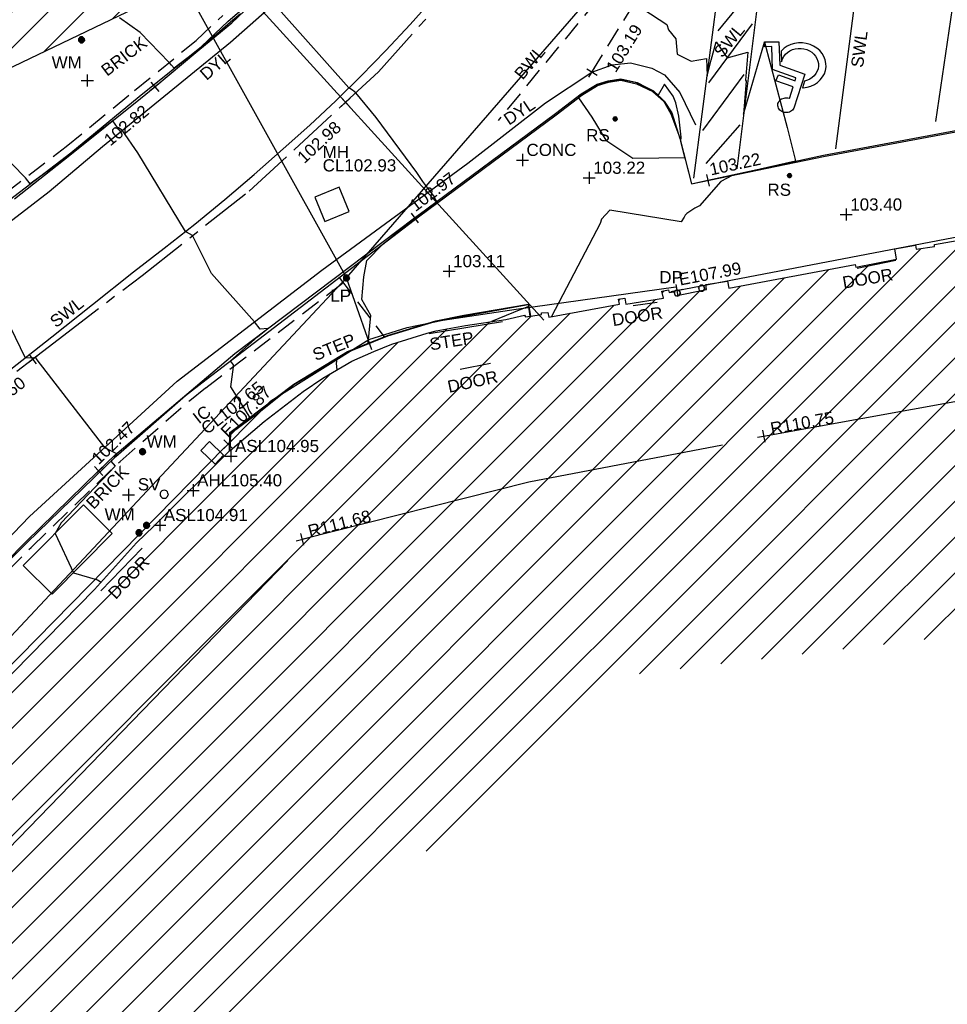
# Model space of a CAD drawing. Extents: x 635157 to 635442, y 694407 to 694910.
# Tile 40 of 104: x 635257 to 635280, y 694583 to 694607. Entities that reach past the tile are written whole.
import ezdxf

# ---------------------------------------------------------------- set-up
doc = ezdxf.new("R2010")
doc.units = 0
doc.header["$MEASUREMENT"] = 0
doc.linetypes.add('CENTER', pattern=[2, 1.25, -0.25, 0.25, -0.25])
doc.linetypes.add('DASHED', pattern=[0.75, 0.5, -0.25])
doc.layers.get('0').update_dxf_attribs({"color": 12, "linetype": 'CONTINUOUS'})
for name, color, linetype in [('ARCH_HEAD_LEVEL', 212, 'CONTINUOUS'), ('ARCH_HEAD_LEVEL_LVL', 212, 'CONTINUOUS'), ('ARCH_SPRINGER_LEVEL', 172, 'CONTINUOUS'), ('ARCH_SPRINGER_LEVEL_TXT', 172, 'CONTINUOUS'), ('BUILDING', 5, 'CONTINUOUS'), ('CHANGE_OF_SURFACE', 7, 'DASHED'), ('CONTOURS_INDEX', 4, 'CONTINUOUS'), ('CONTOURS_MINOR', 132, 'CONTINUOUS'), ('DOOR', 7, 'CONTINUOUS'), ('DOOR_TXT', 7, 'CONTINUOUS'), ('DOWNPIPE', 151, 'CONTINUOUS'), ('DOWNPIPE_TXT', 151, 'CONTINUOUS'), ('EAVE', 3, 'CONTINUOUS'), ('EAVE_LVL', 3, 'CONTINUOUS'), ('EIRCOM_COVER', 3, 'CONTINUOUS'), ('FORM_LINE', 92, 'DASHED'), ('FORM_LINE_LVL', 92, 'CONTINUOUS'), ('HATCHING', 4, 'CONTINUOUS'), ('INSPECTION_COVER', 12, 'CONTINUOUS'), ('INSPECTION_COVER_RMK', 12, 'CONTINUOUS'), ('KERB_BOTTOM', 172, 'CONTINUOUS'), ('KERB_BOTTOM_LVL', 172, 'CONTINUOUS'), ('KERB_TOP', 2, 'CONTINUOUS'), ('LAMPPOST', 6, 'CONTINUOUS'), ('LAMPPOST_TXT', 6, 'CONTINUOUS'), ('MANHOLES', 12, 'CONTINUOUS'), ('MANHOLES_RMK', 12, 'CONTINUOUS'), ('MARKINGS_DASHED_WHITE', 9, 'DASHED'), ('MARKINGS_DASHED_WHITE_TXT', 9, 'CONTINUOUS'), ('MARKINGS_DOUBLE_YELLOW', 9, 'CONTINUOUS'), ('MARKINGS_DOUBLE_YELLOW_TXT', 9, 'CONTINUOUS'), ('MARKINGS_WHITE_LINE', 9, 'CONTINUOUS'), ('MARKINGS_WHITE_LINE_TXT', 9, 'CONTINUOUS'), ('MARKINGS_YELLOW_LINE', 9, 'CONTINUOUS'), ('OVERHEAD_ELECTRIC', 1, 'OH_ELEC'), ('RIDGE', 6, 'CONTINUOUS'), ('RIDGE_LVL', 6, 'CONTINUOUS'), ('ROAD_CROWNLINE', 212, 'CENTER'), ('ROAD_CROWNLINE_LVL', 212, 'CONTINUOUS'), ('ROAD_MARKINGS', 9, 'CONTINUOUS'), ('ROADSIGN', 132, 'CONTINUOUS'), ('ROADSIGN_TXT', 132, 'CONTINUOUS'), ('SLUICEVALVE', 5, 'CONTINUOUS'), ('SLUICEVALVE_TXT', 5, 'CONTINUOUS'), ('SPOT_HEIGHTS', 92, 'CONTINUOUS'), ('SPOT_HEIGHTS_LVL', 92, 'CONTINUOUS'), ('STEPS', 7, 'CONTINUOUS'), ('STEPS_TXT', 7, 'CONTINUOUS'), ('TEXT', 7, 'CONTINUOUS'), ('TEXT_TXT', 7, 'CONTINUOUS'), ('WATER_METER', 5, 'CONTINUOUS'), ('WATER_METER_TXT', 5, 'CONTINUOUS')]:
    doc.layers.add(name, color=color, linetype=linetype)
doc.styles.add('Arial', font='arial.ttf')
doc.linetypes.add('OH_ELEC', pattern='A,4,-0.4,["OE",Arial,S=0.36,R=0,X=0,Y=-0.18],-1.2', length=5.6)

# ---------------------------------------------------------------- blocks, each defined once
blk = doc.blocks.new('MH_CIR2')
at = {"color": 0, "linetype": 'ByBlock', "flags": 128}
for points in [[(0.5, 0), (0.475, 0.154), (0.404, 0.293), (0.293, 0.404), (0.154, 0.475), (0, 0.5), (-0.154, 0.475), (-0.293, 0.404), (-0.404, 0.293), (-0.475, 0.154), (-0.5, 0), (-0.475, -0.154), (-0.404, -0.293), (-0.293, -0.404), (-0.154, -0.475), (0, -0.5), (0.154, -0.475), (0.293, -0.404), (0.404, -0.293), (0.475, -0.154)], [(-0.499, -0.033), (0.033, 0.499)], [(-0.496, 0.06), (-0.06, 0.496)], [(-0.488, -0.111), (0.111, 0.488)], [(-0.467, -0.18), (0.18, 0.467)], [(-0.467, 0.179), (-0.179, 0.467)], [(-0.438, -0.241), (0.241, 0.438)], [(-0.403, -0.296), (0.296, 0.403)], [(-0.362, -0.345), (0.345, 0.362)], [(-0.315, -0.388), (0.388, 0.315)], [(-0.263, -0.425), (0.425, 0.263)], [(-0.204, -0.456), (0.456, 0.204)], [(-0.138, -0.48), (0.48, 0.138)], [(-0.064, -0.496), (0.496, 0.064)], [(0.5, 0), (0.475, -0.154)], [(0.022, -0.5), (0.5, -0.022)], [(0.128, -0.483), (0.483, -0.128)], [(0.305, -0.396), (0.396, -0.305)]]:
    blk.add_lwpolyline(points, dxfattribs=at)
blk = doc.blocks.new('SPOT')
at = {"color": 0, "linetype": 'ByBlock', "flags": 128}
for points in [[(-0.5, 0), (0.5, 0)], [(0, 0.5), (0, -0.5)]]:
    blk.add_lwpolyline(points, dxfattribs=at)
blk = doc.blocks.new('CIRCL')
at = {"color": 0, "linetype": 'ByBlock', "flags": 128}
for points in [[(0.5, 0), (0.475, 0.154), (0.404, 0.293), (0.293, 0.404), (0.154, 0.475), (0, 0.5), (-0.154, 0.475), (-0.293, 0.404), (-0.404, 0.293), (-0.475, 0.154), (-0.5, 0), (-0.475, -0.154), (-0.404, -0.293), (-0.293, -0.404), (-0.154, -0.475), (0, -0.5), (0.154, -0.475), (0.293, -0.404), (0.404, -0.293), (0.475, -0.154)], [(0.5, 0), (0.475, -0.154)]]:
    blk.add_lwpolyline(points, dxfattribs=at)
blk = doc.blocks.new('WCHAIR')
at = {"color": 0, "linetype": 'ByBlock', "flags": 128}
blk.add_lwpolyline([(-0.02009, 0.428002), (-0.013727, 0.443625), (-0.004791, 0.4573), (0.005914, 0.469839), (0.018709, 0.480593), (0.032783, 0.488759), (0.048301, 0.494821), (0.06413, 0.498622), (0.080757, 0.5), (0.097368, 0.498151), (0.113325, 0.494369), (0.128302, 0.487686), (0.142624, 0.47907), (0.154998, 0.467882), (0.165268, 0.45525), (0.173918, 0.441012), (0.180144, 0.425978), (0.183782, 0.409665), (0.184677, 0.393202), (0.183475, 0.376911), (0.179045, 0.360634), (0.172846, 0.345494), (0.16391, 0.331818), (0.153205, 0.319281), (0.14041, 0.308527), (0.126335, 0.300361), (0.110818, 0.294299), (0.094988, 0.290496), (0.078362, 0.289119), (0.061751, 0.290967), (0.045794, 0.294751), (0.042942, 0.295716), (0.005047, 0.131317), (0.224966, 0.056917), (0.195533, -0.030083), (-0.016169, 0.041536), (-0.025547, 0.001078), (0.274606, -0.100465), (0.300438, -0.422163), (0.390668, -0.414982), (0.397302, -0.482942), (0.215065, -0.49778), (0.188303, -0.167688), (-0.133117, -0.05895), (-0.019888, 0.428498)], dxfattribs=at)
blk.add_lwpolyline([(-0.113174, 0.134864), (-0.124831, 0.134318), (-0.173287, 0.12324), (-0.220003, 0.10457), (-0.262716, 0.078621), (-0.301422, 0.047006), (-0.334186, 0.009073), (-0.360836, -0.033083), (-0.380727, -0.079143), (-0.392721, -0.127334), (-0.397302, -0.177495), (-0.394135, -0.227046), (-0.382737, -0.27615), (-0.364387, -0.322217), (-0.338601, -0.365415), (-0.306823, -0.403637), (-0.269053, -0.436883), (-0.226734, -0.463051), (-0.180675, -0.482942), (-0.132483, -0.494936), (-0.082485, -0.5), (-0.032771, -0.49635), (0.016169, -0.485435), (0.0624, -0.466601), (0.105434, -0.4413), (0.14382, -0.409039), (0.176904, -0.371752), (0.179901, -0.366342), (0.167639, -0.2151), (0.156425, -0.260325), (0.141751, -0.294144), (0.121925, -0.325681), (0.0976, -0.353003), (0.069579, -0.376919), (0.037868, -0.395818), (0.003599, -0.409542), (-0.032581, -0.41777), (-0.06938, -0.419865), (-0.105993, -0.416635), (-0.141775, -0.407763), (-0.175594, -0.393089), (-0.206647, -0.373427), (-0.234616, -0.349421), (-0.25837, -0.320916), (-0.277268, -0.289206), (-0.290992, -0.254937), (-0.298737, -0.218921), (-0.301478, -0.182441), (-0.298086, -0.145345), (-0.289213, -0.109564), (-0.27454, -0.075744), (-0.254877, -0.04469), (-0.230387, -0.016885), (-0.202366, 0.007032), (-0.170819, 0.025447), (-0.135313, 0.039557)], close=True, dxfattribs=at)
blk = doc.blocks.new('MH_CIR1')
at = {"color": 0, "linetype": 'ByBlock', "flags": 128}
for points in [[(0.5, 0), (0.475, 0.154), (0.404, 0.293), (0.293, 0.404), (0.154, 0.475), (0, 0.5), (-0.154, 0.475), (-0.293, 0.404), (-0.404, 0.293), (-0.475, 0.154), (-0.5, 0), (-0.475, -0.154), (-0.404, -0.293), (-0.293, -0.404), (-0.154, -0.475), (0, -0.5), (0.154, -0.475), (0.293, -0.404), (0.404, -0.293), (0.475, -0.154)], [(0.49, 0), (0.466, 0.151), (0.396, 0.288), (0.288, 0.396), (0.151, 0.466), (0, 0.49), (-0.151, 0.466), (-0.288, 0.396), (-0.396, 0.288), (-0.466, 0.151), (-0.49, 0), (-0.466, -0.151), (-0.396, -0.288), (-0.288, -0.396), (-0.151, -0.466), (0, -0.49), (0.151, -0.466), (0.288, -0.396), (0.396, -0.288), (0.466, -0.151)], [(0.471, 0), (0.448, 0.145), (0.381, 0.276), (0.276, 0.381), (0.145, 0.448), (0, 0.471), (-0.145, 0.448), (-0.276, 0.381), (-0.381, 0.276), (-0.448, 0.145), (-0.471, 0), (-0.448, -0.145), (-0.381, -0.276), (-0.276, -0.381), (-0.145, -0.448), (0, -0.471), (0.145, -0.448), (0.276, -0.381), (0.381, -0.276), (0.448, -0.145)], [(0.471, 0), (0.448, -0.145)], [(0.49, 0), (0.466, -0.151)], [(0.5, 0), (0.475, -0.154)]]:
    blk.add_lwpolyline(points, dxfattribs=at)

msp = doc.modelspace()

# ---------------------------------------------------------------- hatches: boundary and pattern name
at = {"layer": 'HATCHING'}
h = msp.add_hatch(dxfattribs=at)
h.set_pattern_fill('ANSI31', color=256, scale=5)
h.paths.add_polyline_path([(635260.896, 694581.354), (635271.301, 694591.065), (635302.17, 694594.765), (635349.044, 694556.282), (635353.774, 694561.666), (635353.181, 694562.179), (635353.055, 694562.037), (635351.178, 694563.755), (635351.308, 694563.906), (635351.141, 694564.051), (635351.119, 694564.026), (635350.843, 694564.274), (635350.862, 694564.294), (635350.686, 694564.453), (635350.533, 694564.296), (635349.664, 694565.097), (635349.71, 694565.154), (635347.832, 694566.742), (635347.894, 694566.828), (635347.718, 694566.973), (635347.707, 694566.961), (635346.72, 694567.821), (635346.732, 694567.838), (635346.558, 694567.99), (635346.546, 694567.975), (635345.859, 694568.571), (635345.865, 694568.583), (635345.698, 694568.727), (635345.688, 694568.715), (635344.083, 694570.124), (635344.099, 694570.146), (635343.918, 694570.294), (635343.798, 694570.159), (635343.063, 694570.784), (635343.185, 694570.943), (635342.999, 694571.098), (635342.982, 694571.081), (635342.693, 694571.338), (635342.705, 694571.348), (635342.521, 694571.507), (635342.418, 694571.399), (635341.445, 694572.255), (635341.534, 694572.365), (635341.47, 694572.411), (635341.455, 694572.387), (635340.578, 694573.191), (635339.399, 694574.235), (635338.84, 694574.706), (635338.028, 694573.821), (635337.712, 694574.119), (635337.6, 694574.019), (635335.874, 694575.784), (635335.936, 694575.841), (635335.085, 694576.725), (635334.129, 694577.654), (635333.916, 694577.86), (635333.928, 694577.875), (635333.617, 694578.184), (635333.563, 694578.139), (635332.016, 694579.701), (635330.59, 694581.108), (635329.975, 694581.705), (635329.198, 694582.551), (635328.055, 694583.661), (635326.6, 694585.113), (635325.119, 694586.549), (635322.835, 694588.781), (635321.641, 694589.943), (635321.587, 694589.924), (635320.899, 694590.603), (635320.931, 694590.661), (635320.077, 694591.49), (635318.84, 694592.759), (635317.992, 694591.945), (635315.632, 694594.419), (635315.7, 694594.487), (635315.499, 694594.72), (635315.418, 694594.651), (635314.164, 694595.953), (635313.759, 694596.331), (635313.805, 694596.375), (635313.029, 694597.193), (635313.087, 694597.254), (635312.906, 694597.451), (635312.794, 694597.369), (635312.012, 694598.213), (635311.038, 694599.21), (635309.335, 694600.978), (635307.47, 694602.911), (635304.955, 694605.524), (635303.752, 694606.799), (635302.484, 694605.988), (635300.455, 694604.654), (635298.629, 694603.434), (635298.438, 694603.818), (635298.325, 694603.814), (635298.327, 694603.847), (635298.083, 694603.826), (635298.087, 694603.776), (635296.479, 694603.652), (635293.791, 694603.475), (635293.781, 694603.537), (635293.565, 694603.519), (635293.563, 694603.456), (635293.45, 694603.451), (635293.447, 694603.485), (635293.107, 694603.455), (635292.457, 694603.402), (635292.456, 694603.306), (635290.989, 694603.213), (635289.262, 694603.112), (635287.612, 694602.948), (635287.604, 694603.252), (635287.416, 694603.223), (635287.256, 694603.269), (635281.306, 694602.227), (635281.338, 694602.064), (635280.227, 694601.865), (635280.217, 694601.904), (635279.242, 694601.735), (635279.244, 694601.683), (635278.789, 694601.62), (635278.769, 694601.715), (635278.257, 694601.629), (635278.298, 694601.375), (635277.296, 694601.174), (635277.281, 694601.244), (635274.164, 694600.654), (635274.126, 694600.831), (635273.595, 694600.745), (635273.612, 694600.622), (635272.842, 694600.47), (635272.813, 694600.568), (635272.69, 694600.549), (635272.676, 694600.612), (635272.506, 694600.585), (635272.553, 694600.411), (635271.624, 694600.26), (635271.597, 694600.409), (635271.438, 694600.384), (635271.46, 694600.264), (635269.72, 694599.945), (635269.695, 694600.056), (635269.536, 694600.046), (635269.541, 694600.005), (635269.265, 694599.968), (635269.261, 694599.967), (635269.144, 694599.95), (635269.122, 694599.987), (635268.658, 694599.882), (635267.659, 694599.738), (635266.935, 694599.607), (635266.712, 694599.546), (635265.842, 694599.272), (635265.403, 694599.095), (635264.859, 694598.857), (635264.136, 694598.433), (635263.654, 694598.103), (635262.693, 694597.37), (635261.849, 694596.651), (635259.968, 694594.782), (635259.541, 694594.369), (635258.504, 694593.222), (635256.117, 694590.796), (635253.887, 694588.515), (635252.136, 694586.755), (635250.468, 694585.014), (635250.565, 694584.943), (635249.029, 694581.573), (635248.94, 694581.578), (635248.779, 694581.392), (635247.257, 694578.117), (635247.377, 694578.059), (635246.22, 694575.47), (635245.413, 694573.695), (635245.572, 694573.625), (635244.602, 694570.924), (635243.592, 694568.147), (635242.992, 694566.524), (635240.926, 694560.703), (635239.925, 694557.907), (635245.673, 694555.119), (635244.622, 694553.171), (635249.369, 694550.738)])
h.paths.add_polyline_path([(635270.502, 694638.968), (635270.355, 694639.656), (635270.099, 694640.004), (635269.974, 694639.978), (635269.234, 694643.744), (635269.342, 694643.767), (635269.322, 694643.86), (635269.242, 694644.227), (635269.151, 694644.211), (635268.126, 694649.09), (635268.266, 694649.619), (635268.08, 694650.298), (635262.499, 694648.76), (635259.61, 694648.002), (635225.189, 694638.19), (635237.908, 694599.325), (635242.215, 694595.061), (635244.529, 694597.421), (635244.865, 694597.09), (635248.377, 694600.666), (635250.023, 694602.336), (635250.364, 694602.639), (635250.72, 694602.87), (635250.698, 694602.901), (635252.308, 694603.821), (635255.825, 694605.85), (635255.94, 694605.85), (635256.514, 694606.137), (635259.703, 694607.669), (635261.154, 694608.348), (635261.139, 694608.382), (635261.151, 694608.399), (635261.188, 694608.448), (635260.972, 694608.904), (635261.113, 694608.973), (635261.105, 694608.989), (635261.031, 694609.127), (635260.896, 694609.058), (635260.202, 694610.586), (635260.203, 694610.588), (635259.597, 694612.012), (635259.717, 694612.064), (635259.651, 694612.203), (635259.536, 694612.162), (635258.725, 694613.987), (635258.337, 694613.809), (635257.392, 694616.735), (635256.656, 694618.938), (635255.872, 694621.37), (635255.365, 694622.98), (635255.419, 694622.997), (635255.365, 694623.176), (635255.303, 694623.159), (635255.002, 694624.184), (635254.671, 694625.049), (635254.654, 694625.14), (635253.695, 694628.085), (635253.599, 694628.411), (635253.627, 694628.424), (635253.582, 694628.588), (635253.565, 694628.583), (635253.222, 694629.782), (635252.99, 694630.62), (635252.935, 694630.823), (635252.666, 694631.806), (635252.688, 694631.826), (635252.644, 694631.972), (635252.615, 694631.966), (635252.05, 694634.086), (635255.212, 694634.914), (635261.489, 694636.563), (635266.455, 694637.838)])
h.paths.add_polyline_path([(635338.032, 694573.749), (635339.246, 694572.538), (635339.571, 694572.863), (635338.357, 694574.074)], flags=24)
h.paths.add_polyline_path([(635338.362, 694574.085), (635339.705, 694573.019), (635339.99, 694573.379), (635338.647, 694574.445)], flags=24)
h.paths.add_polyline_path([(635296.307, 694603.056), (635297.717, 694603.14), (635297.689, 694603.605), (635296.279, 694603.521)], flags=24)
h.paths.add_polyline_path([(635346.194, 694563.401), (635347.496, 694562.25), (635347.8, 694562.594), (635346.499, 694563.745)], flags=24)
h.paths.add_polyline_path([(635337.06, 694571.164), (635338.372, 694570.023), (635338.673, 694570.37), (635337.362, 694571.51)], flags=24)
h.paths.add_polyline_path([(635322.848, 694583.779), (635324.088, 694582.561), (635324.41, 694582.889), (635323.171, 694584.107)], flags=24)
h.paths.add_polyline_path([(635313.707, 694592.249), (635314.942, 694591.031), (635315.259, 694591.352), (635314.024, 694592.571)], flags=24)
h.paths.add_polyline_path([(635310.682, 694595.119), (635311.842, 694593.825), (635312.185, 694594.132), (635311.025, 694595.425)], flags=24)
h.paths.add_polyline_path([(635301.949, 694604.142), (635303.164, 694602.9), (635303.493, 694603.222), (635302.277, 694604.463)], flags=24)
h.paths.add_polyline_path([(635288.728, 694599.403), (635290.452, 694599.62), (635290.394, 694600.076), (635288.67, 694599.858)], flags=24)
h.paths.add_polyline_path([(635275.157, 694596.947), (635276.867, 694597.257), (635276.785, 694597.709), (635275.075, 694597.399)], flags=24)
h.paths.add_polyline_path([(635263.764, 694594.411), (635265.448, 694594.838), (635265.335, 694595.284), (635263.651, 694594.857)], flags=24)
h.paths.add_polyline_path([(635253.188, 694583.417), (635254.398, 694584.664), (635254.068, 694584.984), (635252.858, 694583.737)], flags=24)
h.paths.add_polyline_path([(635314.826, 694591.686), (635317.056, 694591.686), (635317.056, 694592.151), (635314.826, 694592.151)], flags=24)
h.paths.add_polyline_path([(635312.651, 694593.851), (635314.881, 694593.851), (635314.881, 694594.316), (635312.651, 694594.316)], flags=24)
h.paths.add_polyline_path([(635313.667, 694592.579), (635315.918, 694592.579), (635315.918, 694593.039), (635313.667, 694593.039)], flags=24)
h.paths.add_polyline_path([(635337.042, 694573.36), (635337.774, 694573.36), (635337.774, 694573.81), (635337.042, 694573.81)], flags=24)
h.paths.add_polyline_path([(635318.31, 694591.806), (635319.042, 694591.806), (635319.042, 694592.256), (635318.31, 694592.256)], flags=24)
h.paths.add_polyline_path([(635309.965, 694598.888), (635310.697, 694598.888), (635310.697, 694599.338), (635309.965, 694599.338)], flags=24)
h.paths.add_polyline_path([(635310.527, 694598.751), (635311.516, 694597.742), (635311.848, 694598.068), (635310.859, 694599.077)], flags=24)
h.paths.add_polyline_path([(635312.237, 694597.067), (635313.167, 694596.003), (635313.517, 694596.31), (635312.588, 694597.373)], flags=24)
h.paths.add_polyline_path([(635322.492, 694587.943), (635323.493, 694586.946), (635323.822, 694587.276), (635322.821, 694588.273)], flags=24)
h.paths.add_polyline_path([(635324.77, 694585.838), (635325.757, 694584.828), (635326.09, 694585.154), (635325.103, 694586.164)], flags=24)
h.paths.add_polyline_path([(635328.178, 694581.946), (635329.177, 694580.947), (635329.506, 694581.276), (635328.507, 694582.275)], flags=24)
h.paths.add_polyline_path([(635335.579, 694575.244), (635336.558, 694574.226), (635336.893, 694574.549), (635335.915, 694575.567)], flags=24)
h.paths.add_polyline_path([(635340.841, 694572.034), (635341.933, 694571.139), (635342.228, 694571.499), (635341.136, 694572.394)], flags=24)
h.paths.add_polyline_path([(635342.411, 694570.715), (635343.434, 694569.74), (635343.755, 694570.077), (635342.733, 694571.052)], flags=24)
h.paths.add_polyline_path([(635349.001, 694564.982), (635350.059, 694564.047), (635350.367, 694564.396), (635349.309, 694565.331)], flags=24)
h.paths.add_polyline_path([(635351.233, 694562.997), (635352.267, 694562.034), (635352.584, 694562.375), (635351.55, 694563.338)], flags=24)
h.paths.add_polyline_path([(635319.575, 694590.969), (635320.591, 694589.988), (635320.914, 694590.323), (635319.898, 694591.304)], flags=24)
h.paths.add_polyline_path([(635276.935, 694600.547), (635278.327, 694600.787), (635278.247, 694601.246), (635276.855, 694601.006)], flags=24)
h.paths.add_polyline_path([(635271.242, 694599.626), (635272.638, 694599.84), (635272.567, 694600.3), (635271.171, 694600.086)], flags=24)
h.paths.add_polyline_path([(635293.625, 694602.811), (635295.035, 694602.888), (635295.01, 694603.353), (635293.599, 694603.276)], flags=24)
h.paths.add_polyline_path([(635298.296, 694602.545), (635300.059, 694602.545), (635300.059, 694603.011), (635298.296, 694603.011)], flags=24)
h.paths.add_polyline_path([(635298.298, 694602.883), (635299.03, 694602.883), (635299.03, 694603.333), (635298.298, 694603.333)], flags=24)
h.paths.add_polyline_path([(635301.729, 694604.552), (635302.841, 694605.423), (635302.554, 694605.789), (635301.442, 694604.918)], flags=24)
h.paths.add_polyline_path([(635287.138, 694602.382), (635287.87, 694602.382), (635287.87, 694602.832), (635287.138, 694602.832)], flags=24)
h.paths.add_polyline_path([(635289.373, 694602.436), (635291.322, 694602.436), (635291.322, 694602.901), (635289.373, 694602.901)], flags=24)
h.paths.add_polyline_path([(635266.739, 694599.026), (635267.973, 694599.224), (635267.899, 694599.683), (635266.665, 694599.485)], flags=24)
h.paths.add_polyline_path([(635267.196, 694597.975), (635268.577, 694598.272), (635268.479, 694598.727), (635267.098, 694598.43)], flags=24)
h.paths.add_polyline_path([(635261.894, 694596.529), (635264.123, 694596.529), (635264.123, 694596.995), (635261.894, 694596.995)], flags=24)
h.paths.add_polyline_path([(635260.136, 694594.825), (635262.365, 694594.825), (635262.365, 694595.291), (635260.136, 694595.291)], flags=24)
h.paths.add_polyline_path([(635260.961, 694595.684), (635263.212, 694595.684), (635263.212, 694596.144), (635260.961, 694596.144)], flags=24)
h.paths.add_polyline_path([(635245.605, 694573.179), (635246.337, 694573.179), (635246.337, 694573.629), (635245.605, 694573.629)], flags=24)
h.paths.add_polyline_path([(635244.39, 694569.945), (635245.122, 694569.945), (635245.122, 694570.395), (635244.39, 694570.395)], flags=24)
h.paths.add_polyline_path([(635249.677, 694581.168), (635250.217, 694582.473), (635249.787, 694582.651), (635249.247, 694581.346)], flags=24)
h.paths.add_polyline_path([(635251.026, 694584.944), (635251.758, 694584.944), (635251.758, 694585.394), (635251.026, 694585.394)], flags=24)
h.paths.add_polyline_path([(635252.644, 694586.001), (635253.645, 694586.997), (635253.317, 694587.327), (635252.315, 694586.331)], flags=24)
h.paths.add_polyline_path([(635259.035, 694592.847), (635260, 694593.878), (635259.66, 694594.197), (635258.695, 694593.165)], flags=24)
h.paths.add_polyline_path([(635245.28, 694570.874), (635245.706, 694572.221), (635245.262, 694572.361), (635244.836, 694571.014)], flags=24)
h.paths.add_polyline_path([(635242.623, 694563.839), (635243.086, 694565.174), (635242.646, 694565.327), (635242.183, 694563.992)], flags=24)
h.paths.add_polyline_path([(635266.435, 694637.96), (635267.836, 694638.269), (635267.737, 694638.718), (635266.336, 694638.408)], flags=24)
h.paths.add_polyline_path([(635258.708, 694636.072), (635260.764, 694636.526), (635260.667, 694636.965), (635258.61, 694636.511)], flags=24)
h.paths.add_polyline_path([(635252.819, 694634.329), (635254.22, 694634.638), (635254.121, 694635.087), (635252.72, 694634.778)], flags=24)
h.paths.add_polyline_path([(635269.538, 694643.977), (635269.962, 694641.914), (635270.403, 694642.005), (635269.978, 694644.068)], flags=25)
h.paths.add_polyline_path([(635270.291, 694640.94), (635270.58, 694639.534), (635271.031, 694639.627), (635270.742, 694641.033)], flags=9)
h.paths.add_polyline_path([(635257.245, 694610.068), (635257.909, 694608.462), (635258.334, 694608.638), (635257.67, 694610.244)], flags=24)
h.paths.add_polyline_path([(635252.33, 694633.92), (635252.812, 694632.274), (635253.253, 694632.404), (635252.771, 694634.049)], flags=25)
h.paths.add_polyline_path([(635260.376, 694610.927), (635261.081, 694609.364), (635261.5, 694609.553), (635260.795, 694611.116)], flags=25)
h.paths.add_polyline_path([(635245.409, 694596.693), (635246.61, 694597.918), (635246.282, 694598.24), (635245.081, 694597.015)], flags=25)
h.paths.add_polyline_path([(635254.342, 694604.103), (635255.841, 694604.935), (635255.618, 694605.337), (635254.119, 694604.504)], flags=25)
h.paths.add_polyline_path([(635243.062, 694594.212), (635244.256, 694595.443), (635243.926, 694595.763), (635242.732, 694594.533)], flags=25)
h.paths.add_polyline_path([(635240.944, 694596.988), (635242.153, 694598.236), (635241.823, 694598.556), (635240.614, 694597.308)], flags=24)
h.paths.add_polyline_path([(635248.926, 694605.338), (635250.44, 694606.192), (635250.214, 694606.592), (635248.7, 694605.738)], flags=24)
h.paths.add_polyline_path([(635254.026, 694614.719), (635254.535, 694613.058), (635254.975, 694613.193), (635254.465, 694614.854)], flags=24)
h.paths.add_polyline_path([(635250.542, 694625.567), (635251.051, 694623.906), (635251.49, 694624.04), (635250.981, 694625.702)], flags=24)
h.paths.add_polyline_path([(635250.049, 694629.572), (635250.534, 694627.903), (635250.976, 694628.032), (635250.49, 694629.7)], flags=24)
h.paths.add_polyline_path([(635247.541, 694637.653), (635248.026, 694635.984), (635248.467, 694636.113), (635247.982, 694637.781)], flags=24)
h.paths.add_polyline_path([(635260.999, 694607.247), (635261.863, 694608.392), (635261.496, 694608.669), (635260.632, 694607.524)], flags=25)
h.paths.add_polyline_path([(635251.37, 694633.841), (635251.768, 694632.486), (635252.215, 694632.617), (635251.817, 694633.973)], flags=24)
h.paths.add_polyline_path([(635252.184, 694630.91), (635252.612, 694629.564), (635253.055, 694629.705), (635252.628, 694631.051)], flags=24)
h.paths.add_polyline_path([(635253.951, 694625.37), (635254.39, 694624.028), (635254.832, 694624.172), (635254.394, 694625.515)], flags=24)
h.paths.add_polyline_path([(635256.233, 694618.497), (635256.652, 694617.148), (635257.097, 694617.286), (635256.678, 694618.635)], flags=24)
h.paths.add_polyline_path([(635255.481, 694620.937), (635255.908, 694619.591), (635256.352, 694619.732), (635255.925, 694621.078)], flags=24)
h.paths.add_polyline_path([(635257.286, 694615.379), (635257.707, 694614.03), (635258.151, 694614.169), (635257.731, 694615.518)], flags=24)
h.paths.add_polyline_path([(635258.306, 694613.401), (635258.868, 694612.105), (635259.296, 694612.291), (635258.733, 694613.586)], flags=24)
h.paths.add_polyline_path([(635259.07, 694611.75), (635259.622, 694610.449), (635260.051, 694610.631), (635259.498, 694611.932)], flags=24)
h.paths.add_polyline_path([(635255.141, 694605.853), (635255.873, 694605.853), (635255.873, 694606.303), (635255.141, 694606.303)], flags=24)
h.paths.add_polyline_path([(635251.711, 694603.1), (635252.606, 694603.1), (635252.606, 694603.55), (635251.711, 694603.55)], flags=25)
h.paths.add_polyline_path([(635248.579, 694600.986), (635249.519, 694602.04), (635249.172, 694602.35), (635248.231, 694601.296)], flags=24)
h.paths.add_polyline_path([(635250.507, 694603.219), (635251.747, 694603.895), (635251.524, 694604.304), (635250.284, 694603.628)], flags=24)
h.paths.add_polyline_path([(635248.752, 694599.469), (635250.268, 694601.005), (635249.936, 694601.332), (635248.421, 694599.796)], flags=25)
h.paths.add_polyline_path([(635248.891, 694600.248), (635249.899, 694601.27), (635249.572, 694601.592), (635248.564, 694600.571)], flags=25)

# ---------------------------------------------------------------- linework, layer by layer
at = {"layer": 'BUILDING'}
for points in [[(635225.189, 694638.19, 103.994), (635237.908, 694599.325, 101.801), (635242.215, 694595.061, 101.825), (635244.529, 694597.421, 102.134), (635244.865, 694597.09, 102.139), (635248.377, 694600.666, 102.238), (635250.023, 694602.336, 102.417), (635250.364, 694602.639, 102.486), (635250.72, 694602.87, 102.51), (635250.698, 694602.901, 102.518), (635252.308, 694603.821, 102.616), (635255.825, 694605.85, 102.797), (635255.94, 694605.85, 102.803), (635256.514, 694606.137, 102.84), (635259.703, 694607.669, 103.026), (635261.154, 694608.348, 103.13), (635261.139, 694608.382, 103.142)], [(635256.117, 694590.796, 102.313), (635258.504, 694593.222, 102.489), (635259.541, 694594.369, 102.56), (635259.968, 694594.782, 102.589), (635261.84, 694596.642, 102.706), (635261.849, 694596.651, 102.87), (635262.693, 694597.37, 102.914), (635263.654, 694598.103, 102.956), (635264.136, 694598.433, 102.977), (635264.859, 694598.857, 103.023), (635265.403, 694599.095, 103.078), (635265.842, 694599.272, 103.114), (635266.712, 694599.546, 103.164), (635266.935, 694599.607, 103.178), (635267.659, 694599.738, 103.217), (635268.658, 694599.882, 103.268), (635269.122, 694599.987, 103.28), (635269.144, 694599.95, 103.288), (635269.261, 694599.967, 103.283), (635269.265, 694599.968, 103.203), (635269.541, 694600.005, 103.217), (635269.536, 694600.046, 103.218), (635269.695, 694600.056, 103.23), (635269.72, 694599.945, 103.248), (635271.46, 694600.264, 103.303), (635271.438, 694600.384, 103.3), (635271.597, 694600.409, 103.307), (635271.624, 694600.26, 103.34), (635272.553, 694600.411, 103.343), (635272.506, 694600.585, 103.325), (635272.676, 694600.612, 103.339), (635272.69, 694600.549, 103.352), (635272.813, 694600.568, 103.358), (635272.842, 694600.47, 103.384), (635273.612, 694600.622, 103.378), (635273.595, 694600.745, 103.378), (635274.126, 694600.831, 103.39), (635274.164, 694600.654, 103.39), (635277.281, 694601.244, 103.423), (635277.296, 694601.174, 103.419), (635278.298, 694601.375, 103.429), (635278.257, 694601.629, 103.426), (635278.769, 694601.715, 103.434), (635278.789, 694601.62, 103.441), (635279.244, 694601.683, 103.44), (635279.242, 694601.735, 103.438), (635280.217, 694601.904, 103.443)]]:
    msp.add_polyline3d(points, dxfattribs=at)
at = {"layer": 'CHANGE_OF_SURFACE'}
for points in [[(635256.289, 694602.99, 102.715), (635257.802, 694604.15, 102.819), (635259.489, 694605.533, 102.947), (635261.014, 694606.767, 103.041), (635261.671, 694607.387, 103.093)], [(635264.547, 694600.92, 102.928), (635265.654, 694599.458, 103.032)], [(635239.605, 694566.338, 101.119), (635241.063, 694569.782, 101.244), (635242.542, 694573.205, 101.337), (635244.035, 694576.645, 101.468), (635245.03, 694578.926, 101.558), (635246.069, 694581.291, 101.705), (635246.986, 694582.889, 101.783), (635248.279, 694584.843, 101.899), (635249.226, 694586.076, 101.962), (635250.425, 694587.55, 102.034), (635254.239, 694591.549, 102.301), (635256.942, 694594.261, 102.447), (635259.135, 694596.383, 102.503), (635260.853, 694597.886, 102.637), (635261.251, 694598.199, 102.703), (635264.643, 694600.793, 102.937)]]:
    msp.add_polyline3d(points, dxfattribs=at)
at = {"layer": 'CONTOURS_INDEX'}
for points in [[(635262.104, 694607.423, 103), (635261.859, 694607.22, 103), (635261.459, 694606.869, 103), (635260.924, 694606.434, 103), (635260.473, 694606.082, 103), (635260.401, 694606.163, 103), (635260.348, 694606.228, 103), (635259.632, 694606.965, 103), (635259.121, 694607.331, 103)], [(635264.497, 694598.645, 103), (635264.481, 694598.796, 103), (635264.494, 694598.925, 103), (635264.75, 694599.084, 103), (635265.259, 694599.299, 103), (635265.323, 694599.981, 103), (635265.103, 694600.375, 103), (635265.156, 694600.938, 103), (635265.227, 694601.337, 103), (635265.629, 694601.747, 103), (635266.488, 694602.438, 103), (635266.952, 694602.795, 103), (635266.899, 694602.885, 103), (635266.905, 694602.904, 103), (635266.78, 694603.056, 103), (635266.609, 694603.292, 103), (635266.463, 694603.509, 103), (635265.458, 694604.868, 103), (635264.955, 694605.48, 103), (635264.876, 694605.542, 103), (635264.785, 694605.603, 103), (635263.111, 694607.476, 103)]]:
    msp.add_polyline3d(points, dxfattribs=at)
at = {"layer": 'CONTOURS_MINOR'}
for points in [[(635272.038, 694607.551, 103.25), (635272.63, 694607.166, 103.25), (635272.67, 694607.029, 103.25), (635272.852, 694606.811, 103.25), (635272.889, 694606.432, 103.25), (635273.235, 694606.256, 103.25), (635273.614, 694606.327, 103.25), (635273.627, 694605.897, 103.25), (635273.726, 694606.281, 103.25), (635273.851, 694606.732, 103.25), (635274.123, 694606.337, 103.25), (635274.632, 694606.481, 103.25), (635274.574, 694605.79, 103.25), (635274.594, 694605.765, 103.25), (635274.528, 694604.947, 103.25), (635275.04, 694606.729, 103.25), (635275.601, 694604.618, 103.25), (635275.804, 694603.831, 103.25), (635275.806, 694603.789, 103.25), (635274.246, 694603.437, 103.25), (635273.965, 694603.291, 103.25), (635273.442, 694602.687, 103.25), (635273.327, 694602.628, 103.25), (635273.124, 694602.498, 103.25), (635273.084, 694602.462, 103.25), (635273.064, 694602.405, 103.25), (635272.982, 694602.296, 103.25), (635271.228, 694602.582, 103.25), (635271.02, 694602.356, 103.25), (635270.985, 694602.254, 103.25), (635269.782, 694599.957, 103.25)], [(635261.842, 694596.645, 102.75), (635261.845, 694596.958, 102.75), (635261.85, 694597.091, 102.75), (635262.048, 694597.24, 102.75), (635262.334, 694597.47, 102.75), (635261.872, 694598.225, 102.75), (635261.931, 694598.719, 102.75), (635261.938, 694598.766, 102.75), (635261.862, 694598.865, 102.75), (635262.53, 694599.456, 102.75), (635262.78, 694599.659, 102.75), (635262.59, 694599.643, 102.75), (635262.453, 694599.826, 102.75), (635261.393, 694601.022, 102.75), (635260.924, 694601.955, 102.75), (635260.775, 694602.038, 102.75), (635260.751, 694602.055, 102.75), (635259.574, 694603.994, 102.75), (635259.185, 694604.552, 102.75), (635259.097, 694604.61, 102.75), (635259.073, 694604.624, 102.75), (635258.957, 694604.788, 102.75), (635257.907, 694603.97, 102.75), (635257.506, 694603.661, 102.75), (635256.915, 694603.229, 102.75), (635256.798, 694603.38, 102.75), (635256.126, 694604.061, 102.75)], [(635256.154, 694600.233, 102.5), (635256.791, 694598.941, 102.5), (635257.01, 694598.949, 102.5), (635257.038, 694598.956, 102.5), (635257.079, 694598.892, 102.5), (635258.754, 694596.722, 102.5), (635259.046, 694596.58, 102.5), (635259.049, 694596.569, 102.5), (635259.043, 694596.563, 102.5), (635259.017, 694596.516, 102.5), (635258.985, 694596.463, 102.5), (635258.909, 694596.384, 102.5), (635259.016, 694596.268, 102.5), (635257.683, 694594.864, 102.5), (635257.531, 694594.604, 102.5), (635257.981, 694593.631, 102.5), (635258.578, 694593.456, 102.5), (635258.664, 694593.399, 102.5)], [(635269.262, 694599.967, 103.25), (635269.223, 694600.193, 103.25), (635269.2, 694600.196, 103.25), (635269.029, 694600.13, 103.25), (635268.304, 694599.831, 103.25)]]:
    msp.add_polyline3d(points, dxfattribs=at)
msp.add_polyline3d([(635272.851, 694605.227, 103.25), (635272.788, 694605.392, 103.25), (635272.574, 694605.69, 103.25), (635272.419, 694605.418, 103.25), (635272.308, 694605.519, 103.25), (635272.057, 694605.644, 103.25), (635271.893, 694605.721, 103.25), (635271.496, 694605.805, 103.25), (635271.186, 694605.755, 103.25), (635270.92, 694605.669, 103.25), (635270.537, 694605.421, 103.25), (635270.453, 694605.355, 103.25), (635270.781, 694604.874, 103.25), (635271.125, 694604.306, 103.25), (635271.793, 694603.867, 103.25), (635273.074, 694603.881, 103.25), (635272.977, 694604.276, 103.25), (635272.981, 694604.286, 103.25), (635272.989, 694604.382, 103.25), (635272.93, 694604.899, 103.25), (635272.851, 694605.227, 103.25)], close=True, dxfattribs=at)
at = {"layer": 'DOOR'}
for points in [[(635278.286, 694601.341, -0.019), (635277.328, 694601.139, -0.022)], [(635272.394, 694600.301, 104.441), (635271.798, 694600.218, 103.331)], [(635267.533, 694598.659, 103.349), (635268.281, 694598.806, 103.346)], [(635259.683, 694594.242, 102.542), (635258.658, 694593.191, 102.532)]]:
    msp.add_polyline3d(points, dxfattribs=at)
at = {"layer": 'EAVE'}
for points in [[(635272.879, 694600.603, 107.992), (635287.529, 694603.402, 107.996)], [(635261.8, 694596.809, 107.871), (635262.859, 694597.877, 107.892), (635265.278, 694599.394, 107.949), (635266.225, 694599.684, 107.961), (635267.105, 694599.865, 107.96), (635268.909, 694600.135, 107.946), (635272.852, 694600.693, 107.907)], [(635250.749, 694585.561, 107.732), (635261.72, 694596.735, 107.776)]]:
    msp.add_polyline3d(points, dxfattribs=at)
at = {"layer": 'EIRCOM_COVER'}
msp.add_polyline3d([(635256.744, 694593.811, 102.456), (635257.458, 694593.103, 102.471), (635258.943, 694594.6, 102.554), (635258.229, 694595.308, 102.539)], close=True, dxfattribs=at)
at = {"layer": 'FORM_LINE'}
msp.add_polyline3d([(635270.784, 694605.99, 103.193), (635274.259, 694611.602, 103.361), (635275.953, 694615.348, 103.465), (635277.784, 694620.21, 103.589), (635278.168, 694621.174, 103.617), (635279.311, 694624.416, 103.688)], dxfattribs=at)
at = {"layer": 'INSPECTION_COVER'}
msp.add_polyline3d([(635261.129, 694596.649, 102.652), (635261.339, 694596.87, 102.664), (635261.689, 694596.537, 102.678), (635261.479, 694596.316, 102.666)], close=True, dxfattribs=at)
at = {"layer": 'KERB_BOTTOM'}
for points in [[(635256.529, 694602.865, 102.587), (635257.891, 694603.936, 102.672), (635259.642, 694605.335, 102.8), (635259.992, 694605.628, 102.824), (635261.051, 694606.512, 102.896), (635261.894, 694607.206, 102.944), (635262.653, 694607.929, 103.002)], [(635253.869, 694591.421, 102.167), (635256.805, 694594.399, 102.366), (635258.606, 694596.145, 102.473), (635259.006, 694596.532, 102.497), (635261.965, 694599.046, 102.7), (635266.407, 694602.39, 102.972), (635266.482, 694602.446, 102.977), (635269.881, 694604.965, 103.143), (635270.517, 694605.45, 103.173), (635270.909, 694605.693, 103.191), (635271.181, 694605.777, 103.2), (635271.497, 694605.823, 103.211), (635271.898, 694605.733, 103.221), (635272.315, 694605.521, 103.236), (635272.568, 694605.271, 103.27), (635272.756, 694604.987, 103.264), (635272.957, 694604.353, 103.253), (635273.242, 694603.23, 103.209), (635273.645, 694603.318, 103.215), (635276.496, 694603.939, 103.261), (635283.459, 694605.235, 103.264)]]:
    msp.add_polyline3d(points, dxfattribs=at)
at = {"layer": 'KERB_TOP'}
for points in [[(635256.406, 694602.838, 102.715), (635257.921, 694603.999, 102.819), (635259.61, 694605.384, 102.947), (635261.141, 694606.622, 103.041), (635261.8, 694607.244, 103.093), (635262.631, 694607.965, 103.14)], [(635254.126, 694591.659, 102.301), (635256.831, 694594.373, 102.447), (635259.028, 694596.499, 102.503), (635260.752, 694598.007, 102.637), (635261.154, 694598.323, 102.703), (635266.504, 694602.417, 103.058), (635269.903, 694604.936, 103.224), (635270.538, 694605.42, 103.254), (635270.924, 694605.659, 103.272), (635271.189, 694605.741, 103.281), (635271.495, 694605.786, 103.292), (635271.885, 694605.698, 103.302), (635272.288, 694605.514, 103.292), (635272.55, 694605.282, 103.285), (635272.729, 694604.961, 103.295), (635272.943, 694604.389, 103.282), (635273.242, 694603.23, 103.256), (635276.503, 694603.903, 103.342), (635285.86, 694605.647, 103.325)]]:
    msp.add_polyline3d(points, dxfattribs=at)
at = {"layer": 'MANHOLES'}
msp.add_polyline3d([(635264.541, 694603.149, 102.931), (635263.941, 694602.902, 102.931), (635264.188, 694602.302, 102.926), (635264.788, 694602.549, 102.926)], close=True, dxfattribs=at)
at = {"layer": 'MARKINGS_DASHED_WHITE'}
msp.add_polyline3d([(635279.702, 694628.661, 103.786), (635279.09, 694626.588, 103.723), (635277.644, 694621.701, 103.62), (635275.526, 694615.642, 103.471), (635274.261, 694612.951, 103.39), (635272.347, 694609.505, 103.3), (635268.465, 694604.796, 103.096)], dxfattribs=at)
at = {"layer": 'MARKINGS_DOUBLE_YELLOW'}
for points in [[(635245.497, 694593.22, 101.904), (635246.715, 694594.441, 101.971), (635247.867, 694595.733, 102.045), (635249.725, 694597.375, 102.158), (635251.007, 694598.436, 102.233), (635252.31, 694599.367, 102.316), (635254.789, 694601.053, 102.456), (635257.387, 694603.042, 102.624), (635258.698, 694604.156, 102.717), (635261.862, 694606.728, 102.931), (635262.972, 694607.703, 103.002)], [(635246.796, 694583.588, 101.687), (635247.943, 694585.325, 101.789), (635249.359, 694587.191, 101.89), (635251.529, 694589.549, 102.041), (635253.556, 694591.549, 102.17), (635256.898, 694595.022, 102.386), (635260.546, 694598.362, 102.61), (635264.115, 694601.102, 102.872), (635267.718, 694603.744, 103.045), (635269.639, 694605.23, 103.133), (635270.784, 694605.99, 103.193), (635271.279, 694606.166, 103.212), (635271.739, 694606.215, 103.223), (635272.264, 694606.088, 103.23), (635272.578, 694605.919, 103.239)]]:
    msp.add_polyline3d(points, dxfattribs=at)
at = {"layer": 'MARKINGS_WHITE_LINE'}
for points in [[(635279.274, 694604.767, 103.28), (635279.931, 694609.25, 103.38)], [(635276.801, 694604.095, 103.271), (635277.418, 694608.845, 103.355)], [(635273.301, 694603.375, 103.209), (635273.913, 694608.115, 103.286), (635274.941, 694608.279, 103.307), (635274.362, 694603.605, 103.227)], [(635273.901, 694607.01, 103.253), (635274.862, 694608.181, 103.301)], [(635256.434, 694598.661, 102.477), (635257.448, 694599.456, 102.542), (635258.457, 694600.256, 102.606), (635259.463, 694601.061, 102.67), (635260.225, 694601.64, 102.717), (635260.977, 694602.234, 102.764), (635261.717, 694602.841, 102.811), (635262.446, 694603.461, 102.858), (635263.164, 694604.095, 102.905), (635263.817, 694604.682, 102.943), (635264.458, 694605.282, 102.98), (635265.085, 694605.897, 103.018), (635265.698, 694606.525, 103.056), (635266.298, 694607.166, 103.093), (635266.793, 694607.717, 103.12)], [(635273.669, 694605.723, 103.239), (635274.746, 694607.178, 103.265)], [(635273.523, 694604.546, 103.217), (635274.541, 694605.926, 103.238)], [(635274.438, 694604.684, 103.238), (635273.592, 694603.73, 103.212)]]:
    msp.add_polyline3d(points, dxfattribs=at)
at = {"layer": 'MARKINGS_YELLOW_LINE'}
msp.add_polyline3d([(635272.578, 694605.919, 103.239), (635272.953, 694605.483, 103.235), (635273.34, 694604.691, 103.217)], dxfattribs=at)
at = {"layer": 'OVERHEAD_ELECTRIC'}
for points in [[(635260.708, 694608.145, 109.735), (635264.722, 694600.911, 109.291), (635285.922, 694625.312, 110.339), (635293.199, 694646.985, 111.112), (635303.409, 694633.838, 110.933), (635304.492, 694634.711, 109.998)], [(635260.489, 694609.88, 110.13), (635269.593, 694599.865, 108.199)], [(635265.35, 694599.134, 107.841), (635264.722, 694600.911, 109.291), (635250.783, 694586.028, 109.422), (635233.766, 694594.964, 109.675), (635234.2, 694593.929, 107.05)]]:
    msp.add_polyline3d(points, dxfattribs=at)
at = {"layer": 'RIDGE'}
for points in [[(635275.021, 694597.005, 110.752), (635288.595, 694599.468, 110.738), (635298.379, 694600.701, 110.812)], [(635263.624, 694594.46, 111.684), (635269.222, 694595.879, 111.644), (635274.004, 694596.792, 111.797)], [(635253.043, 694583.385, 109.928), (635263.276, 694593.934, 109.943)]]:
    msp.add_polyline3d(points, dxfattribs=at)
at = {"layer": 'ROAD_CROWNLINE'}
msp.add_polyline3d([(635256.582, 694598.607, 102.476), (635256.975, 694598.908, 102.497), (635257.609, 694599.394, 102.53), (635259.676, 694600.972, 102.673), (635262.32, 694603.053, 102.836), (635263.44, 694604.076, 102.91), (635264.701, 694605.245, 102.985), (635265.511, 694605.995, 103.033), (635267.441, 694608.144, 103.154)], dxfattribs=at)
at = {"layer": 'SPOT_HEIGHTS'}
for p in [(635270.717, 694603.379, 103.22), (635277.06, 694602.473, 103.398), (635267.257, 694601.075, 103.111)]:
    msp.add_point(p, dxfattribs=at)
at = {"layer": 'STEPS'}
for points in [[(635261.84, 694596.642, 102.706), (635261.842, 694597.098, 102.697), (635263.421, 694598.291, 102.867), (635264.747, 694599.093, 102.959), (635265.735, 694599.49, 103.038), (635266.933, 694599.848, 103.105), (635267.619, 694599.992, 103.131), (635269.217, 694600.259, 103.194), (635269.265, 694599.968, 103.203)], [(635261.851, 694596.659, 102.863), (635261.867, 694597.076, 102.866), (635262.568, 694597.6, 102.884), (635263.424, 694598.277, 102.925), (635264.752, 694599.081, 103.018), (635265.741, 694599.479, 103.099), (635266.94, 694599.844, 103.173), (635269.213, 694600.254, 103.241), (635269.261, 694599.967, 103.283)], [(635268.575, 694599.823, 103.352), (635266.762, 694599.532, 103.358)]]:
    msp.add_polyline3d(points, dxfattribs=at)

# ---------------------------------------------------------------- block references
at = {"layer": 'ARCH_HEAD_LEVEL', "xscale": 0.3, "yscale": 0.3, "zscale": 0.3}
msp.add_blockref('SPOT', (635260.938, 694595.666, 105.399), dxfattribs=at)
at = {"layer": 'ARCH_SPRINGER_LEVEL', "xscale": 0.3, "yscale": 0.3, "zscale": 0.3}
for p in [(635261.872, 694596.512, 104.947), (635260.114, 694594.808, 104.911)]:
    msp.add_blockref('SPOT', p, dxfattribs=at)
at = {"layer": 'DOWNPIPE', "xscale": 0.15, "yscale": 0.15, "zscale": 0.15}
for p in [(635272.891, 694600.536, 103.354), (635273.49, 694600.657, 103.387)]:
    msp.add_blockref('MH_CIR1', p, dxfattribs=at)
at = {"layer": 'EAVE_LVL', "xscale": 0.3, "yscale": 0.3, "zscale": 0.3}
for p, rotation in [((635272.879, 694600.603, 107.992), 10.816463), ((635261.8, 694596.809, 107.871), 45.242435)]:
    msp.add_blockref('SPOT', p, dxfattribs=dict(at, rotation=rotation))
at = {"layer": 'FORM_LINE_LVL', "xscale": 0.3, "yscale": 0.3, "zscale": 0.3, "rotation": 58.23384100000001}
msp.add_blockref('SPOT', (635270.784, 694605.99, 103.193), dxfattribs=at)
at = {"layer": 'KERB_BOTTOM_LVL'}
for p, xscale, yscale, zscale, rotation in [((635259.992, 694605.628, 102.824), 0.3, 0.3, 0.3, 39.873501), ((635273.645, 694603.318, 103.215), 0.2999999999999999, 0.2999999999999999, 0.2999999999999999, 12.291819), ((635266.407, 694602.39, 102.972), 0.3, 0.3, 0.3, 36.969215), ((635258.606, 694596.145, 102.473), 0.3, 0.3, 0.3, 44.101109)]:
    msp.add_blockref('SPOT', p, dxfattribs=dict(at, xscale=xscale, yscale=yscale, zscale=zscale, rotation=rotation))
at = {"layer": 'LAMPPOST', "xscale": 0.15, "yscale": 0.15, "zscale": 0.15}
msp.add_blockref('MH_CIR2', (635264.722, 694600.909, 102.977), dxfattribs=at)
at = {"layer": 'RIDGE_LVL', "xscale": 0.3, "yscale": 0.3, "zscale": 0.3}
for p, rotation in [((635275.021, 694597.005, 110.752), 10.284415), ((635263.624, 694594.46, 111.684), 14.223932)]:
    msp.add_blockref('SPOT', p, dxfattribs=dict(at, rotation=rotation))
at = {"layer": 'ROAD_CROWNLINE_LVL', "xscale": 0.3, "yscale": 0.3, "zscale": 0.3}
for p, rotation in [((635264.701, 694605.245, 102.985), 42.818359), ((635256.975, 694598.908, 102.497), 37.463295)]:
    msp.add_blockref('SPOT', p, dxfattribs=dict(at, rotation=rotation))
at = {"layer": 'ROAD_MARKINGS', "xscale": 1.95458, "yscale": 1.743403, "rotation": 176.85393}
msp.add_blockref('WCHAIR', (635275.77, 694605.85, 103.259), dxfattribs=at)
at = {"layer": 'ROADSIGN', "xscale": 0.1, "yscale": 0.1, "zscale": 0.1}
for p in [(635271.357, 694604.833, 103.267), (635275.661, 694603.434, 103.346)]:
    msp.add_blockref('MH_CIR2', p, dxfattribs=at)
at = {"layer": 'SLUICEVALVE', "xscale": 0.2, "yscale": 0.2, "zscale": 0.2}
msp.add_blockref('CIRCL', (635260.222, 694595.571, 102.577), dxfattribs=at)
at = {"layer": 'SPOT_HEIGHTS_LVL', "xscale": 0.3, "yscale": 0.3, "zscale": 0.3}
for p in [(635270.717, 694603.379, 103.22), (635277.06, 694602.473, 103.398), (635267.257, 694601.075, 103.111)]:
    msp.add_blockref('SPOT', p, dxfattribs=at)
at = {"layer": 'TEXT', "xscale": 0.3, "yscale": 0.3, "zscale": 0.3}
for p in [(635258.325, 694605.783, 102.916), (635269.067, 694603.819, -0.007), (635259.343, 694595.553, 102.539)]:
    msp.add_blockref('SPOT', p, dxfattribs=at)
at = {"layer": 'WATER_METER', "xscale": 0.15, "yscale": 0.15, "zscale": 0.15}
for p in [(635258.183, 694606.786, 102.958), (635259.688, 694596.622, 102.52), (635259.788, 694594.806, 102.572), (635259.6, 694594.62, 102.56)]:
    msp.add_blockref('MH_CIR2', p, dxfattribs=at)

# ---------------------------------------------------------------- texts
at = {"layer": 'ARCH_HEAD_LEVEL_LVL', "style": 'Arial'}
msp.add_text('AHL105.40', height=0.3, dxfattribs=at).set_placement((635261.038, 694595.766))
at = {"layer": 'ARCH_SPRINGER_LEVEL_TXT', "style": 'Arial'}
for s, p in [('ASL104.95', (635261.972, 694596.612)), ('ASL104.91', (635260.214, 694594.908))]:
    msp.add_text(s, height=0.3, dxfattribs=at).set_placement(p)
at = {"layer": 'DOOR_TXT', "style": 'Arial'}
for rotation, p in [(9.8014, (635276.997, 694600.642)), (8.7234, (635271.306, 694599.719)), (12.1344, (635267.255, 694598.072)), (46.9063, (635259.028, 694592.96))]:
    msp.add_text('DOOR', height=0.3, rotation=rotation, dxfattribs=at).set_placement(p)
at = {"layer": 'DOWNPIPE_TXT', "style": 'Arial'}
msp.add_text('DP', height=0.3, dxfattribs=at).set_placement((635272.446, 694600.778))
at = {"layer": 'EAVE_LVL', "style": 'Arial'}
for s, rotation, p in [('E107.99', 10.8165, (635272.958, 694600.72)), ('E107.87', 45.2424, (635261.799, 694596.951))]:
    msp.add_text(s, height=0.3, rotation=rotation, dxfattribs=at).set_placement(p)
at = {"layer": 'FORM_LINE_LVL', "style": 'Arial'}
msp.add_text('103.19', height=0.3, rotation=58.2338, dxfattribs=at).set_placement((635271.369, 694605.955))
at = {"layer": 'INSPECTION_COVER_RMK', "style": 'Arial'}
for s, p in [('CL102.65', (635261.281, 694597.032)), ('IC', (635261.079, 694597.293))]:
    msp.add_text(s, height=0.3, rotation=37.8057, dxfattribs=at).set_placement(p)
at = {"layer": 'KERB_BOTTOM_LVL', "style": 'Arial'}
for s, rotation, p in [('102.82', 39.8735, (635258.894, 694604.15)), ('103.22', 12.2918, (635273.722, 694603.437)), ('102.97', 36.9692, (635266.427, 694602.53)), ('102.47', 44.1011, (635258.608, 694596.286))]:
    msp.add_text(s, height=0.3, rotation=rotation, dxfattribs=at).set_placement(p)
at = {"layer": 'LAMPPOST_TXT', "style": 'Arial'}
msp.add_text('LP', height=0.3, dxfattribs=at).set_placement((635264.325, 694600.322))
at = {"layer": 'MANHOLES_RMK', "style": 'Arial'}
for s, p in [('MH', (635264.136, 694603.867)), ('CL102.93', (635264.136, 694603.537))]:
    msp.add_text(s, height=0.3, dxfattribs=at).set_placement(p)
at = {"layer": 'MARKINGS_DASHED_WHITE_TXT', "style": 'Arial'}
msp.add_text('BWL', height=0.3, rotation=50.4986, dxfattribs=at).set_placement((635269.074, 694605.779))
at = {"layer": 'MARKINGS_DOUBLE_YELLOW_TXT', "style": 'Arial'}
for rotation, p in [(41.2954, (635261.27, 694605.769)), (33.5744, (635268.733, 694604.665))]:
    msp.add_text('DYL', height=0.3, rotation=rotation, dxfattribs=at).set_placement(p)
at = {"layer": 'MARKINGS_WHITE_LINE_TXT', "style": 'Arial'}
for rotation, p in [(50.6254, (635274.001, 694606.321)), (82.599, (635277.474, 694606.087)), (38.1138, (635257.553, 694599.666))]:
    msp.add_text('SWL', height=0.3, rotation=rotation, dxfattribs=at).set_placement(p)
at = {"layer": 'RIDGE_LVL', "style": 'Arial'}
for s, rotation, p in [('R110.75', 10.2844, (635275.218, 694597.041)), ('R111.68', 14.2239, (635263.818, 694594.509))]:
    msp.add_text(s, height=0.3, rotation=rotation, dxfattribs=at).set_placement(p)
at = {"layer": 'ROAD_CROWNLINE_LVL', "style": 'Arial'}
for s, rotation, p in [('102.98', 42.8184, (635263.68, 694603.713)), ('102.50', 37.4633, (635255.816, 694597.478))]:
    msp.add_text(s, height=0.3, rotation=rotation, dxfattribs=at).set_placement(p)
at = {"layer": 'ROADSIGN_TXT', "style": 'Arial'}
for p in [(635270.641, 694604.281), (635275.116, 694602.936)]:
    msp.add_text('RS', height=0.3, dxfattribs=at).set_placement(p)
at = {"layer": 'SLUICEVALVE_TXT', "style": 'Arial'}
msp.add_text('SV', height=0.3, dxfattribs=at).set_placement((635259.572, 694595.667))
at = {"layer": 'SPOT_HEIGHTS_LVL', "style": 'Arial'}
for s, p in [('103.22', (635270.817, 694603.479)), ('103.40', (635277.16, 694602.573)), ('103.11', (635267.357, 694601.175))]:
    msp.add_text(s, height=0.3, dxfattribs=at).set_placement(p)
at = {"layer": 'STEPS_TXT', "style": 'Arial'}
for rotation, p in [(22.2195, (635263.964, 694598.856)), (9.1186, (635266.802, 694599.119))]:
    msp.add_text('STEP', height=0.3, rotation=rotation, dxfattribs=at).set_placement(p)
at = {"layer": 'TEXT_TXT', "style": 'Arial'}
for rotation, p in [(37.2989, (635258.813, 694605.872)), (45.5881, (635258.479, 694595.18))]:
    msp.add_text('BRICK', height=0.3, rotation=rotation, dxfattribs=at).set_placement(p)
msp.add_text('CONC', height=0.3, dxfattribs=at).set_placement((635269.167, 694603.919))
at = {"layer": 'WATER_METER_TXT', "style": 'Arial'}
for p in [(635257.446, 694606.08), (635259.788, 694596.722), (635258.752, 694594.924)]:
    msp.add_text('WM', height=0.3, dxfattribs=at).set_placement(p)

doc.saveas('drawing.dxf')
